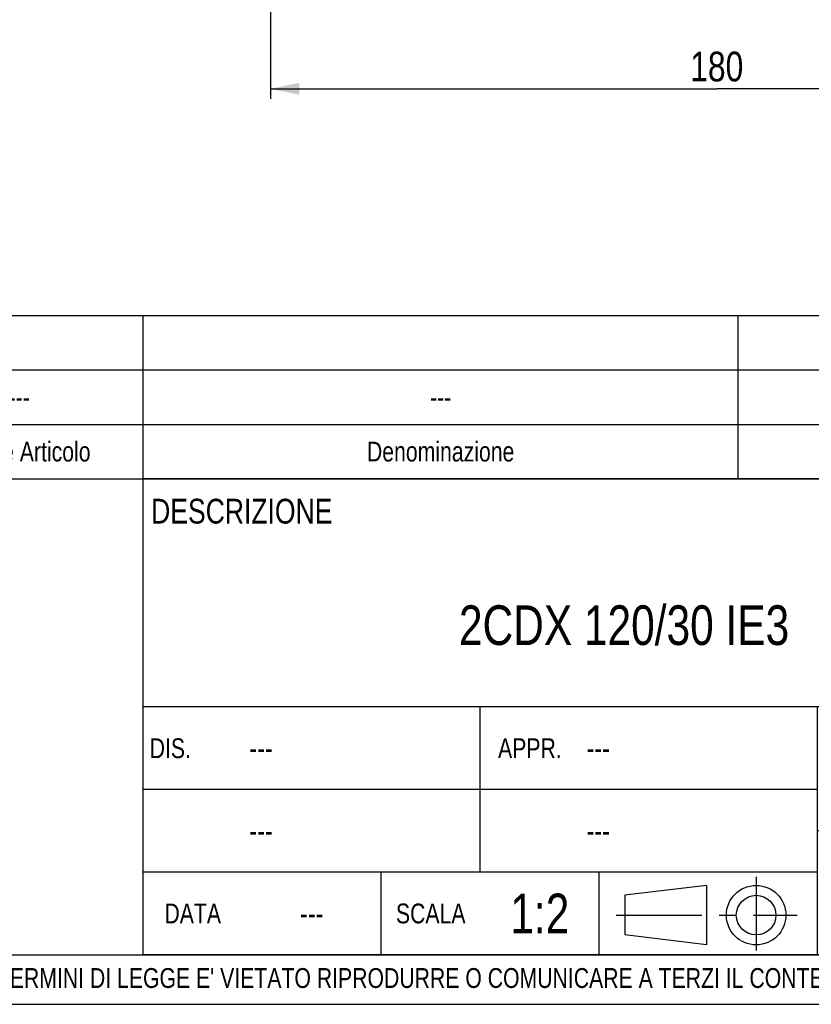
# Model space of a CAD drawing. Header units: millimetres. Extents: x 0 to 841, y 0 to 594.
# Tile 6 of 10: x 557 to 717, y 0 to 199. Entities that reach past the tile are written whole.
import ezdxf

# ---------------------------------------------------------------- set-up
doc = ezdxf.new("R2010")
doc.units = ezdxf.units.MM
doc.header["$LTSCALE"] = 46.2
doc.linetypes.add('CENTER', pattern=[0.6, 0.375, -0.075, 0.075, -0.075])
doc.layers.get('0').update_dxf_attribs({"linetype": 'CONTINUOUS'})
for name, color, linetype in [('DEFAULT_1', 7, 'CENTER'), ('DETTAGLI', 7, 'CONTINUOUS'), ('QUOTE', 7, 'CONTINUOUS')]:
    doc.layers.add(name, color=color, linetype=linetype)
doc.styles.get("Standard").update_dxf_attribs({"font": 'txt', "width": 0.8})
doc.dimstyles.new('DIMSTYLE_1', dxfattribs={"dimtxt": 6, "dimasz": 5.8, "dimexe": 1, "dimexo": 2, "dimgap": 0.75, "dimtad": 1, "dimdec": 3, "dimtxsty": 'Standard', "dimblk": '_FILLED', "dimblk1": '_FILLED', "dimblk2": '_FILLED', "dimcen": 0.09, "dimadec": 3, "dimazin": 2, "dimtp": 0.5, "dimtm": 0.5, "dimtfac": 1, "dimtdec": 3, "dimtofl": 0, "dimtmove": 0, "dimatfit": 3, "dimldrblk": '_FILLED', "dimfxl": 0, "dimtolj": 1, "dimarcsym": 0})

# ---------------------------------------------------------------- blocks, each defined once
blk = doc.blocks.new('PROIEZIONE_BL1', base_point=(695.65, 18.26))
at = {"color": 7, "linetype": 'Continuous'}
for p, q in [((695.61, 23.99), (679.14, 21.99)), ((695.61, 23.99), (695.61, 11.99)), ((679.14, 21.99), (679.14, 13.99)), ((695.61, 11.99), (679.14, 13.99))]:
    blk.add_line(p, q, dxfattribs=at)
for radius in [6, 4]:
    blk.add_circle((705.63, 17.99), radius, dxfattribs=at)
at = {"layer": 'DEFAULT_1', "color": 2, "linetype": 'CENTER'}
for p, q in [((705.63, 25.69), (705.63, 10.83)), ((677.38, 17.99), (713.92, 17.99))]:
    blk.add_line(p, q, dxfattribs=at)
blk = doc.blocks.new('_FILLED')
at = {"color": 0, "linetype": 'ByBlock'}
blk.add_solid([(0, 0), (-1, 0.207), (-1, -0.207)], dxfattribs=at)
blk = doc.blocks.new('*D18')
at = {"layer": 'QUOTE', "color": 2, "linetype": 'Continuous'}
for p, q in [((607.69, 243.09), (607.69, 182.72)), ((787.69, 243.09), (787.69, 182.72)), ((607.69, 184.72), (697.69, 184.72)), ((787.69, 184.72), (697.69, 184.72))]:
    blk.add_line(p, q, dxfattribs=at)
at = {"layer": 'QUOTE', "color": 2, "linetype": 'Continuous', "xscale": 5.8, "yscale": 5.8, "zscale": 5.8, "rotation": 180}
blk.add_blockref('_FILLED', (607.69, 184.72), dxfattribs=at)
at = {"layer": 'QUOTE', "color": 2, "linetype": 'Continuous', "xscale": 5.8, "yscale": 5.8, "zscale": 5.8}
blk.add_blockref('_FILLED', (787.69, 184.72), dxfattribs=at)
at = {"layer": 'QUOTE', "color": 2, "linetype": 'Continuous', "insert": (697.69, 192.22), "char_height": 6, "width": 16.2, "attachment_point": 2, "line_spacing_factor": 0.9}
blk.add_mtext('180', dxfattribs=at)
blk = doc.blocks.new('*T23')
at = {"color": 2, "linetype": 'Continuous'}
for p, q in [((248, 96), (0, 96)), ((0, 0), (0, 96)), ((194, 50), (194, 96)), ((248, 0), (248, 96)), ((248, 50), (0, 50)), ((68, 16.66), (68, 50)), ((136, 0), (136, 50)), ((136, 33.34), (0, 33.34)), ((248, 25), (136, 25)), ((160, 0), (160, 25)), ((224, 0), (224, 25)), ((136, 16.66), (0, 16.66)), ((48, 0), (48, 16.66)), ((92, 0), (92, 16.66)), ((248, 0), (0, 0))]:
    blk.add_line(p, q, dxfattribs=at)
at = {"layer": 'DETTAGLI', "color": 2, "linetype": 'Continuous', "line_spacing_factor": 0.9}
for s, insert, char_height, width, attachment_point in [(' DESCRIZIONE', (0.125, 92), 5, 83, 1), ('2CDX 120/30 IE3', (97, 70.5), 8, 166.4, 2), (' DIS.', (0.125, 43.67), 4, 22.53333, 1), ('APPR.', (78, 43.67), 4, 26, 2), (' ---', (20.125, 43.87), 4.4, 16.72, 1), (' ---', (88.125, 43.87), 4.4, 16.72, 1), ('---', (192, 35.5), 8, 17.6, 2), (' ---', (20.125, 27.2), 4.4, 16.72, 1), (' ---', (88.125, 27.2), 4.4, 16.72, 1), ('CAT.', (148, 22), 5, 25.83333, 2), ('N° DISEGNO', (192, 22), 5, 73.33333, 2), ('REV.', (236, 22), 5, 25.16667, 2), ('1:2', (80, 12.33), 8, 20.53333, 2), ('DATA', (10, 10.33), 4, 25.33333, 2), ('SCALA', (58, 10.33), 4, 30.93333, 2), ('---', (34, 10.53), 4.4, 9.68, 2), ('---', (148, 11), 8, 17.6, 2), ('---', (192, 11), 8, 17.6, 2), ('---', (236, 11), 8, 17.6, 2)]:
    blk.add_mtext(s, dxfattribs=dict(at, insert=insert, char_height=char_height, width=width, attachment_point=attachment_point))
blk = doc.blocks.new('*T25')
at = {"color": 0, "linetype": 'ByBlock', "lineweight": -2}
for p, q in [((0, 33), (366, 33)), ((0, 0), (0, 33)), ((17, 0), (17, 33)), ((34, 0), (34, 33)), ((68, 0), (68, 33)), ((118, 0), (118, 33)), ((238, 0), (238, 33)), ((312, 0), (312, 33)), ((326, 0), (326, 33)), ((346, 0), (346, 33)), ((366, 0), (366, 33)), ((0, 22), (366, 22)), ((0, 11), (366, 11)), ((0, 0), (366, 0))]:
    blk.add_line(p, q, dxfattribs=at)
at = {"color": 0, "linetype": 'Continuous', "char_height": 4, "attachment_point": 5, "line_spacing_factor": 0.9}
for s, insert, width in [('kg', (319, 16.5), 13.88), ('---', (8.5, 16.5), 16.88), ('---', (25.5, 16.5), 16.88), ('---', (51, 16.5), 33.88), ('---', (93, 16.5), 49.88), ('---', (178, 16.5), 119.88), ('--- ', (275, 16.5), 73.88), ('Q.tà\\PGrezzo', (336, 5.5), 19.88), ('Q.tà\\PFinito', (356, 5.5), 19.88), ('Pos.', (8.5, 5.5), 16.88), ('Q.tà', (25.5, 5.5), 16.88), ('N° Disegno', (51, 5.5), 33.88), ('Codice Articolo', (93, 5.5), 49.88), ('Denominazione', (178, 5.5), 119.88), ('Materiale', (275, 5.5), 73.88), ('U.M.', (319, 5.5), 13.88)]:
    blk.add_mtext(s, dxfattribs=dict(at, insert=insert, width=width))
at = {"color": 0, "linetype": 'Continuous', "insert": (356, 16.5), "char_height": 4, "width": 19.88, "attachment_point": 5}
blk.add_mtext('0', dxfattribs=at)

msp = doc.modelspace()

# ---------------------------------------------------------------- linework, layer by layer
at = {"color": 7, "linetype": 'Continuous'}
for p, q in [((10, 10), (830, 10)), ((0, 0), (840, 0))]:
    msp.add_line(p, q, dxfattribs=at)

# ---------------------------------------------------------------- block references
for name, p in [('*T25', (464, 106)), ('*T23', (582, 10))]:
    msp.add_blockref(name, p)
at = {"color": 2, "linetype": 'Continuous'}
msp.add_blockref('PROIEZIONE_BL1', (695.6506, 18.2606), dxfattribs=at)

# ---------------------------------------------------------------- texts
at = {"color": 2, "linetype": 'Continuous', "insert": (429.9178, 7.3044), "char_height": 4, "width": 601.1, "attachment_point": 1, "line_spacing_factor": 0.9}
msp.add_mtext("PROPRIETA' RISERVATA EBARA PUMPS EUROPE S.p.a. - A TERMINI DI LEGGE E' VIETATO RIPRODURRE O COMUNICARE A TERZI IL CONTENUTO DI QUESTO DISEGNO", dxfattribs=at)

# ---------------------------------------------------------------- dimensions: what is measured, and where the dimension line sits
at = {"layer": 'QUOTE', "color": 2, "linetype": 'Continuous'}
dim = msp.add_linear_dim(base=(607.6856, 184.7247), p1=(787.6856, 245.0915), p2=(607.6856, 245.0915), angle=180, dimstyle='DIMSTYLE_1', dxfattribs=at)
dim.commit()
dim.dimension.update_dxf_attribs({"geometry": '*D18', "text_midpoint": (697.2856, 184.7247), "dimtype": 160})

doc.saveas('drawing.dxf')
